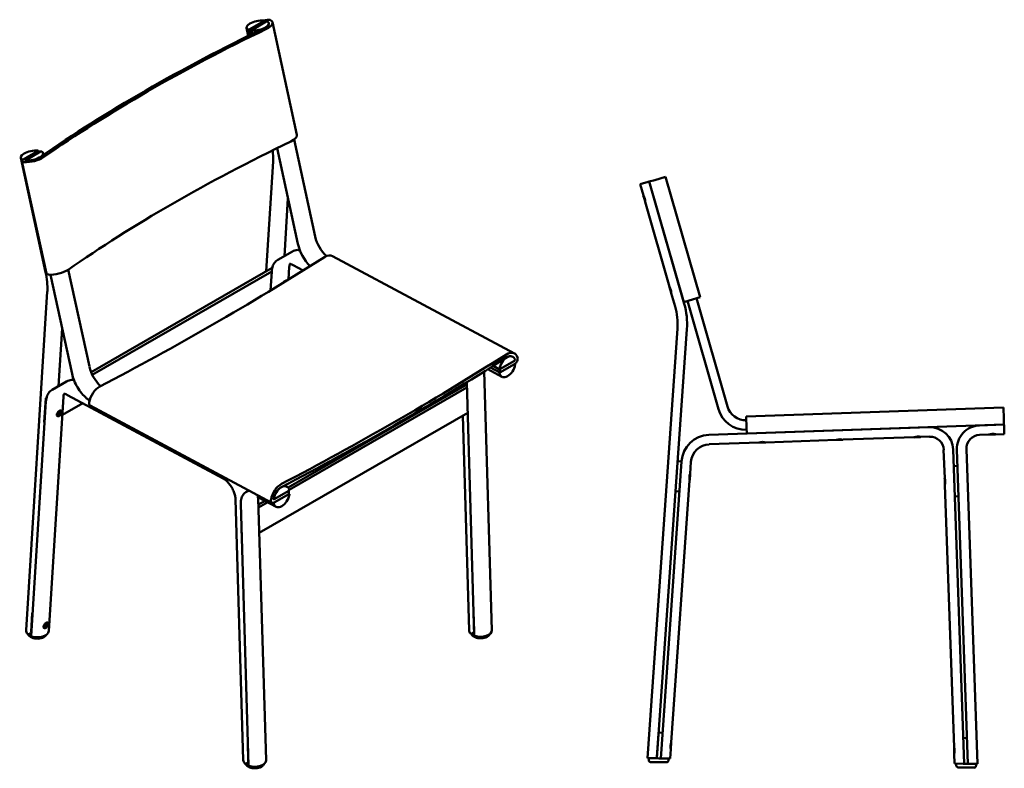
# Model space of a CAD drawing. Header units: millimetres. Extents: x 154 to 2811, y 1302 to 2288.
# Tile 1 of 2: x 154 to 1450, y 1302 to 2288. Entities that reach past the tile are written whole.
import ezdxf

# ---------------------------------------------------------------- set-up
doc = ezdxf.new("R2010")
doc.units = ezdxf.units.MM
doc.header["$LTSCALE"] = 0.75
doc.layers.add('Visible', color=7, linetype='Continuous', lineweight=50)

msp = doc.modelspace()

# ---------------------------------------------------------------- linework, layer by layer
at = {"layer": 'Visible', "extrusion": (-3.21532e-17, 0.817547, 0.575862)}
for p, q in [((455.9, 2275.3), (475.1, 2286.3)), ((455.9, 2275.3), (475.1, 2286.3)), ((459.3, 2274.4), (478.5, 2285.5)), ((459.3, 2274.4), (478.5, 2285.5)), ((475.4, 2286.5), (475.4, 2286.7)), ((518.9, 2136.4), (486.7, 2284.6)), ((454.8, 2266.8), (452.5, 2277.2)), ((455.9, 2275.3), (457.5, 2268.1)), ((459.3, 2274.4), (455.9, 2275.3)), ((459, 2274.1), (460, 2269.4)), ((515.1, 2130.3), (542.9, 2002.3)), ((177.8, 2115.1), (158.6, 2104.1)), ((177.8, 2115.1), (158.6, 2104.1)), ((181.2, 2114.3), (162, 2103.2)), ((181.2, 2114.3), (162, 2103.2)), ((181.2, 2114.3), (177.8, 2115.1)), ((178.1, 2115.5), (178.2, 2115)), ((492.7, 2118.9), (520, 1992.8)), ((155.2, 2106), (187.9, 1955.5)), ((156.8, 2101.8), (189, 1953.6)), ((185.1, 2110), (184.6, 2112.4)), ((478.3, 1956.7), (487.4, 2101.4)), ((502.3, 1976.8), (507, 2052.6)), ((493.7, 1971.9), (512.9, 1982.9)), ((565.8, 1976.8), (805.2, 1848.6)), ((245.6, 1831.1), (217.8, 1959.1)), ((247.8, 1824), (486.4, 1961.4)), ((508.7, 1962.5), (507.7, 1945.8)), ((527.2, 1957.8), (513.9, 1964.9)), ((222.7, 1821.6), (194.4, 1952.2)), ((249.3, 1820.5), (485.7, 1956.6)), ((485.7, 1956.4), (484.1, 1931.4)), ((505.5, 1944.5), (505.1, 1944.7)), ((190.1, 1930.2), (162.1, 1483.9)), ((209.8, 1881.4), (205, 1805.6)), ((786.2, 1823.4), (773.9, 1830)), ((777.2, 1832), (785.6, 1827.5)), ((805.3, 1838.6), (786.1, 1827.6)), ((805.3, 1838.6), (786.1, 1827.6)), ((805.4, 1834.5), (786.2, 1823.4)), ((805.4, 1834.5), (786.2, 1823.4)), ((805.7, 1834.6), (805.9, 1834.5)), ((775.5, 1484.1), (765.4, 1824.7)), ((770.2, 1827.7), (788.7, 1817.8)), ((786.1, 1827.6), (786.2, 1823.4)), ((196.4, 1800.7), (215.6, 1811.7)), ((507.1, 1671.8), (742.6, 1807.4)), ((508.7, 1668.8), (742.7, 1803.6)), ((736, 1803.6), (735.9, 1806.5)), ((752.4, 1477.1), (742.5, 1810.5)), ((186.2, 1758.1), (188.2, 1789.6)), ((188.2, 1789.6), (189.1, 1790.2)), ((188.2, 1789.6), (188.9, 1789.1)), ((192.1, 1483), (211.5, 1791.3)), ((216.6, 1793.7), (421.8, 1683.9)), ((169, 1476.5), (188.4, 1785.2)), ((210, 1767.5), (236.8, 1782.9)), ((486, 1651.9), (246.6, 1780.1)), ((203, 1766.5), (203.5, 1766.2)), ((204.6, 1769.4), (204.9, 1769.8)), ((204.9, 1769.8), (205.6, 1770.5)), ((205.5, 1766.3), (205.3, 1766.2)), ((205.7, 1770.7), (205.7, 1771)), ((207.9, 1773.5), (208.2, 1773.3)), ((208.9, 1771.4), (208.9, 1771.6)), ((469.3, 1612.3), (743.7, 1770.3)), ((745.5, 1484.1), (737.1, 1766.5)), ((186.7, 1757.8), (186.2, 1758.1)), ((505.6, 1673), (502.6, 1674.6)), ((455.8, 1668.1), (451.5, 1665.6)), ((488.8, 1656.4), (508, 1667.4)), ((488.8, 1656.4), (508, 1667.4)), ((489, 1652.2), (508.1, 1663.3)), ((489, 1652.2), (508.1, 1663.3)), ((508, 1667.4), (508.1, 1663.3)), ((508.6, 1663.3), (508.1, 1663.6)), ((438, 1656.7), (448.2, 1312.9)), ((444.9, 1650.3), (455.1, 1305.9)), ((468, 1657.6), (478.2, 1312.9)), ((468.2, 1649.4), (476.8, 1654.4)), ((491.4, 1646.6), (468.4, 1658.9)), ((468.4, 1645.6), (480.4, 1652.5)), ((445.2, 1636.2), (445.3, 1636.1)), ((446.2, 1602.9), (445.2, 1636.2)), ((445.2, 1636.2), (445.3, 1636.2)), ((446.3, 1602.9), (446.2, 1602.9)), ((170.4, 1506.4), (168.9, 1481.9)), ((752.1, 1482.6), (751.4, 1508.3)), ((187.4, 1490.6), (188.1, 1491.4)), ((188.2, 1491.6), (188.2, 1491.9)), ((190.3, 1494.3), (190.7, 1494.1)), ((191.4, 1492.2), (191.4, 1492.5)), ((165.8, 1479), (167.7, 1480.1)), ((185.5, 1487.4), (186, 1487)), ((187.1, 1490.2), (187.4, 1490.6)), ((188, 1487.1), (187.8, 1487)), ((751.1, 1480.7), (749.1, 1479.6)), ((454.1, 1337.1), (454.8, 1311.4)), ((451.9, 1308.4), (453.8, 1309.5))]:
    msp.add_line(p, q, dxfattribs=at)
at = {"layer": 'Visible', "extrusion": (0, 1, 0)}
for p, q in [((981.5, 2074.5), (970.6, 2071.4)), ((981.5, 2074.5), (982.7, 2074.8)), ((989.9, 2076.9), (982.7, 2074.8)), ((982.7, 2074.8), (1028.1, 1916.2)), ((1028.8, 1913.8), (982.7, 2074.8)), ((1004.3, 2081), (989.9, 2076.9)), ((1004.3, 2081), (1049.8, 1922.4)), ((970.6, 2071.4), (975, 2056.4)), ((975.1, 2056), (975.1, 2056.1)), ((975.1, 2055.9), (977.2, 2048.4)), ((977.3, 2048.4), (977.4, 2048.3)), ((977.4, 2048), (1009.4, 1936.2)), ((1009.5, 1935.8), (1009.6, 1935.9)), ((1009.5, 1935.8), (1011.7, 1928.3)), ((1011.7, 1928.2), (1011.8, 1928.2)), ((1011.8, 1927.8), (1016.8, 1910.3)), ((1035.3, 1918.3), (1049.8, 1922.4)), ((1085.8, 1778.6), (1045, 1921.1)), ((1028.1, 1916.2), (1035.3, 1918.3)), ((1032.9, 1917.6), (1073.8, 1775.2)), ((1019.9, 1881.3), (980.3, 1315.5)), ((992.8, 1315.3), (1032.3, 1880.5)), ((1449.1, 1777.3), (1110.5, 1765.5)), ((1449.6, 1762.3), (1449.1, 1777.3)), ((1110.5, 1765.5), (1111, 1750.5)), ((1351.4, 1751.4), (1061.3, 1741.3)), ((1111, 1750.5), (1111.3, 1743)), ((1449.8, 1754.8), (1111.3, 1743)), ((1449.8, 1754.8), (1417.4, 1753.7)), ((1449.8, 1754.8), (1449.6, 1762.3)), ((1449.8, 1754.8), (1449.9, 1753.6)), ((1449.9, 1753.6), (1450.3, 1742.3)), ((1238.1, 1735), (1331.5, 1738.2)), ((1331.9, 1738), (1331.6, 1738.2)), ((1332, 1737.9), (1339.7, 1738.2)), ((1339.8, 1738.2), (1340.1, 1738.5)), ((1340.2, 1738.5), (1351.8, 1738.9)), ((1429.9, 1741.6), (1417.8, 1741.2)), ((1430.3, 1741.7), (1430.3, 1741.7)), ((1430.4, 1741.7), (1438.2, 1741.9)), ((1438.2, 1742), (1438.3, 1742)), ((1450.3, 1742.3), (1438.6, 1741.9)), ((1061.7, 1728.8), (1127.4, 1731.1)), ((1127.8, 1731.1), (1127.7, 1731.2)), ((1127.8, 1731.1), (1135.6, 1731.4)), ((1135.7, 1731.4), (1135.7, 1731.5)), ((1136.1, 1731.4), (1229.4, 1734.7)), ((1229.8, 1734.7), (1229.8, 1734.8)), ((1229.9, 1734.7), (1237.7, 1734.9)), ((1237.7, 1735), (1237.8, 1735)), ((1370.4, 1721.6), (1371.8, 1684.1)), ((1397.4, 1308.2), (1382.9, 1722)), ((1387.9, 1722.2), (1402.4, 1308.1)), ((1400.4, 1722.6), (1414.9, 1307.9)), ((1025.2, 1706.4), (997.8, 1315.2)), ((1020.2, 1706.8), (1025.2, 1706.4)), ((1036.5, 1690), (1037.6, 1705.6)), ((1383.7, 1700.2), (1388.7, 1700.3)), ((1036, 1681.7), (1036.5, 1689.5)), ((1036.5, 1689.6), (1036.4, 1689.6)), ((1011.8, 1336.2), (1035.9, 1681.3)), ((1035.9, 1681.7), (1035.9, 1681.6)), ((1371.8, 1683.7), (1371.9, 1683.8)), ((1371.8, 1683.6), (1372, 1675.8)), ((1372.1, 1675.8), (1372.1, 1675.7)), ((1372.1, 1675.4), (1384.1, 1329.7)), ((1022.4, 1666.5), (1017.4, 1666.9)), ((1390.1, 1660.4), (1385.1, 1660.2)), ((995.2, 1349.3), (995, 1347.8)), ((995.2, 1349.3), (1000.1, 1349)), ((995, 1347.8), (992.9, 1316.8)), ((994.5, 1340.6), (994.5, 1340.6)), ((994.9, 1345.6), (994.9, 1345.6)), ((1011.2, 1327.9), (1011.7, 1335.7)), ((1011.7, 1335.8), (1011.7, 1335.9)), ((1401.2, 1342.2), (1396.2, 1342)), ((993.5, 1325.7), (993.5, 1325.7)), ((1010.3, 1315), (1011.2, 1327.5)), ((1011.2, 1327.9), (1011.1, 1327.8)), ((1384.1, 1329.3), (1384.4, 1321.5)), ((1384.2, 1329.4), (1384.2, 1329.4)), ((991.5, 1315.3), (980.3, 1315.5)), ((982.1, 1313), (982.3, 1315.5)), ((994.9, 1310.2), (984.4, 1310.4)), ((992.8, 1315.3), (991.5, 1315.3)), ((992.8, 1315.5), (992.9, 1316.8)), ((992.8, 1315.3), (995.3, 1315.2)), ((993.1, 1320.7), (993.1, 1320.7)), ((994.9, 1310.2), (1005.4, 1310.1)), ((995.3, 1315.2), (997.8, 1315.2)), ((999, 1315.2), (997.8, 1315.2)), ((1010.3, 1315), (999, 1315.2)), ((1008.3, 1315), (1008.1, 1312.5)), ((1384.4, 1321.4), (1384.5, 1321.4)), ((1384.4, 1321.1), (1384.9, 1308.4)), ((1396.1, 1308.2), (1384.9, 1308.4)), ((1386.9, 1308.4), (1386.9, 1305.9)), ((1400.1, 1303.1), (1389.5, 1303.3)), ((1397.4, 1308.2), (1396.1, 1308.2)), ((1399.9, 1308.1), (1397.4, 1308.2)), ((1402.4, 1308.1), (1399.9, 1308.1)), ((1400.1, 1303.1), (1410.6, 1303)), ((1403.6, 1308.1), (1402.4, 1308.1)), ((1414.9, 1307.9), (1403.6, 1308.1)), ((1413, 1305.4), (1412.9, 1307.9))]:
    msp.add_line(p, q, dxfattribs=at)
at = {"layer": 'Visible', "extrusion": (4.0067e-16, -7.54025e-17, -1)}
msp.add_arc((-404, 2106.2), 83.5, 173.1783, 183.261, dxfattribs=at)
at = {"layer": 'Visible', "extrusion": (2.18241e-16, -1.86818e-43, -1)}
for centre in [(-962.3, 2048.2), (-996.8, 1928)]:
    msp.add_arc(centre, 15, 147.1916, 180.8175, dxfattribs=at)
at = {"layer": 'Visible', "extrusion": (2.18241e-16, 2.09715e-41, -1)}
for centre, start, end in [((-975.2, 2055.9), 344.0045, 29.0045), ((-977.3, 2048.5), 299.0045, 344.0045), ((-1009.6, 1935.8), 344.0045, 29.0045), ((-1011.8, 1928.3), 299.0045, 344.0045)]:
    msp.add_arc(centre, 0.0797, start, end, dxfattribs=at)
at = {"layer": 'Visible'}
for centre, radius, start, end in [((592.6, 2013.9), 51, 193.1083, 226.7487), ((580, 2006.6), 61.5, 192.9476, 224.5388), ((508.3, 1936.2), 9.32, 120.5897, 144.9522), ((936.1, 1887.2), 84, 355.9955, 15.9955), ((936.1, 1887.2), 96.5, 355.9955, 15.9955), ((295.4, 1842.7), 51.1, 193.1395, 226.6701), ((1109.8, 1785.5), 25, 195.9955, 271.9955), ((1109.8, 1785.5), 37.5, 195.9955, 271.9955), ((1352.5, 1720.9), 30.5, 1.9977, 91.9955), ((1418.4, 1723.2), 30.5, 91.9955, 181.9977), ((1062.6, 1703.8), 37.5, 91.9955, 175.9955), ((1352.5, 1720.9), 18, 1.9977, 91.9955), ((1418.4, 1723.2), 18, 91.9955, 181.9977), ((1062.6, 1703.8), 25, 91.9955, 175.9955), ((483.2, 1658.1), 15.2, 176.2589, 181.8576), ((1389.6, 1306), 2.64, 181.9979, 268.9955), ((1389.6, 1306), 2.64, 181.9979, 268.9955), ((1410.6, 1305.3), 2.38, 268.9955, 1.9977), ((1410.6, 1305.3), 2.38, 268.9955, 1.9977)]:
    msp.add_arc(centre, radius, start, end, dxfattribs=at)
at = {"layer": 'Visible', "extrusion": (5.11692e-16, -1.30914e-16, -1)}
msp.add_arc((-97.1, 1934.7), 93.2, 167.0962, 182.7607, dxfattribs=at)
at = {"layer": 'Visible', "extrusion": (2.18241e-16, 4.21555e-42, -1)}
for centre in [(-1336.3, 1724), (-1234.3, 1720.4)]:
    msp.add_arc(centre, 15, 71.1916, 104.8175, dxfattribs=at)
at = {"layer": 'Visible', "extrusion": (2.18241e-16, 1.22912e-41, -1)}
for centre, start, end in [((-1331.7, 1738.3), 313.0045, 325.7145), ((-1332, 1738), 268.0045, 313.0045), ((-1339.7, 1738.3), 223.0045, 268.0045), ((-1340, 1738.6), 210.2946, 223.0045)]:
    msp.add_arc(centre, 0.0797, start, end, dxfattribs=at)
at = {"layer": 'Visible', "extrusion": (2.18241e-16, 8.55255e-42, -1)}
for centre, radius, start, end in [((-1434.8, 1727.4), 15.1, 71.2101, 104.7989), ((-1132.2, 1716.9), 15, 71.1916, 104.8175)]:
    msp.add_arc(centre, radius, start, end, dxfattribs=at)
at = {"layer": 'Visible', "extrusion": (2.18241e-16, 1.71615e-41, -1)}
for centre, start, end in [((-1430.4, 1741.7), 268.0045, 313.0045), ((-1438.2, 1742), 223.0045, 268.0045), ((-1127.8, 1731.2), 268.0045, 313.0045), ((-1135.6, 1731.5), 223.0045, 268.0045), ((-1229.9, 1734.8), 268.0045, 313.0045), ((-1237.7, 1735), 223.0045, 268.0045)]:
    msp.add_arc(centre, 0.0797, start, end, dxfattribs=at)
at = {"layer": 'Visible', "extrusion": (2.18241e-16, 1.00378e-41, -1)}
msp.add_arc((-1050.6, 1684.6), 15, 347.1916, 20.8175, dxfattribs=at)
at = {"layer": 'Visible', "extrusion": (2.18241e-16, 1.093e-41, -1)}
for centre, start, end in [((-1036.4, 1689.5), 139.0045, 184.0045), ((-1035.9, 1681.7), 184.0045, 229.0045), ((-1011.7, 1335.7), 139.0045, 184.0045), ((-1011.1, 1328), 184.0045, 229.0045)]:
    msp.add_arc(centre, 0.0797, start, end, dxfattribs=at)
at = {"layer": 'Visible', "extrusion": (2.18241e-16, -1.75719e-41, -1)}
msp.add_arc((-1357.5, 1679.2), 15, 161.1893, 194.8152, dxfattribs=at)
at = {"layer": 'Visible', "extrusion": (2.18241e-16, 1.68786e-41, -1)}
for centre, start, end in [((-1371.9, 1683.6), 358.0023, 43.0023), ((-1372.1, 1675.8), 313.0023, 358.0023)]:
    msp.add_arc(centre, 0.0797, start, end, dxfattribs=at)
at = {"layer": 'Visible', "extrusion": (2.18241e-16, 7.48137e-42, -1)}
msp.add_arc((-1025.8, 1330.8), 15, 347.1916, 20.8175, dxfattribs=at)
at = {"layer": 'Visible', "extrusion": (2.18241e-16, 8.3633e-42, -1)}
msp.add_arc((-1369.9, 1324.9), 15, 161.1893, 194.8152, dxfattribs=at)
at = {"layer": 'Visible', "extrusion": (2.18241e-16, 1.09802e-41, -1)}
for centre, start, end in [((-1384.2, 1329.3), 358.0023, 43.0023), ((-1384.5, 1321.5), 313.0023, 358.0023)]:
    msp.add_arc(centre, 0.0797, start, end, dxfattribs=at)
at = {"layer": 'Visible', "extrusion": (2.18241e-16, 9.40348e-42, -1)}
for centre, radius, start, end in [((-984.4, 1312.8), 2.38, 271.0045, 4.0067), ((-984.4, 1312.8), 2.38, 271.0045, 4.0067), ((-1005.5, 1312.7), 2.64, 184.0069, 271.0045), ((-1005.5, 1312.7), 2.64, 184.0069, 271.0045)]:
    msp.add_arc(centre, radius, start, end, dxfattribs=at)
at = {"layer": 'Visible', "extrusion": (2.81886e-16, -8.8267e-17, -1)}
msp.add_ellipse((467.2, 2280.4), major_axis=(14.7, 3.2), ratio=0.394266, start_param=2.713944, end_param=5.350177, dxfattribs=at)
at = {"layer": 'Visible', "extrusion": (4.41935e-16, 3.25992e-18, -1)}
msp.add_ellipse((467.2, 2280.4), major_axis=(14.7, 3.2), ratio=0.394266, start_param=-0.427648, end_param=2.208584, dxfattribs=at)
at = {"layer": 'Visible'}
for centre, major_axis, ratio, start_param, end_param in [((474.4, 2286.5), (0.977, 0.212), 0.394266, -0.890468, 0.933009), ((479.1, 2285.3), (0.977, 0.212), 0.394266, 0.427648, 2.251125), ((1386.5, 1933.7), (1534.4, 332.9), 0.394266, 2.118121, 2.384129), ((1386.5, 1933.7), (1529.6, 331.9), 0.394266, 2.118121, 2.384129), ((455.2, 2275.4), (0.977, 0.212), 0.394266, 3.569241, 5.392717), ((460, 2274.3), (0.977, 0.212), 0.394266, 2.251125, 4.074601), ((1418.7, 1785.5), (1529.6, 331.9), 0.394266, 2.118121, 2.384129), ((499.3, 2132.2), (19.5, 4.2), 0.394266, -1.023472, 0), ((169.9, 2109.2), (14.7, 3.2), 0.394266, 0.933009, 3.569241), ((169.9, 2109.2), (14.7, 3.2), 0.394266, 4.074601, 6.710833), ((162.7, 2103.1), (5.86, 1.27), 0.394266, 2.251125, 4.074601), ((169.9, 2109.2), (19.5, 4.2), 0.394266, 4.074601, 5.525721), ((162.7, 2103.1), (0.977, 0.212), 0.394266, 2.251125, 4.074601), ((169.9, 2109.2), (14.7, 3.2), 0.394266, 4.074601, 5.525721), ((299, 5544.6), (2078, 3879.9), 0.597794, 3.859395, 3.95452), ((556.4, 1959.2), (9.4, 17.6), 0.597794, 0, 0.812928), ((538.4, 5416.4), (2080.3, 3884.3), 0.597794, 3.859395, 3.95452), ((538.4, 5416.4), (2078, 3879.9), 0.597794, 3.859395, 3.95452), ((795.8, 1831), (7.1, 13.2), 0.597794, -0.552751, 2.083481), ((786.1, 1828.4), (0.472, 0.882), 0.597794, 2.083481, 3.906958), ((795.8, 1831), (7.1, 13.2), 0.597794, 2.588842, 5.225074), ((805.3, 1839.4), (0.472, 0.882), 0.597794, 3.906958, 5.730434), ((805.4, 1833.6), (0.472, 0.882), 0.597794, -1.058112, 0.765365), ((786.3, 1822.6), (0.472, 0.882), 0.597794, 0.765365, 2.588842), ((205.5, 1770.6), (0.11, 0.167), 0.536466, 4.481373, 5.528571), ((498.5, 1659.8), (9.4, 17.6), 0.597794, 0.717801, 2.083481), ((498.5, 1659.8), (7.1, 13.2), 0.597794, 0.717801, 2.083481), ((488.8, 1657.2), (2.83, 5.29), 0.597794, 2.083481, 3.906958), ((488.8, 1657.2), (0.472, 0.882), 0.597794, 2.083481, 3.906958), ((188, 1491.5), (0.11, 0.167), 0.536466, 4.481373, 5.528571), ((177.1, 1483.4), (-15, 0.2), 0.585893, -0.027042, 0.543007), ((165.1, 1479.4), (-1, 0.02), 0.585893, 0.543007, 2.366484), ((167.8, 1481.3), (0.82, 1.26), 0.536486, 4.556294, 5.527348), ((177.1, 1483.4), (-15, 0.2), 0.585893, 1.048367, 3.114551), ((751.1, 1482), (0.71, 1.32), 0.597782, 3.905487, 5.476283), ((170, 1476.4), (-1, 0.02), 0.585893, -0.027042, 1.048367), ((768.1, 1477.4), (-1.19, 2.06), 0.578093, 3.143321, 3.154042), ((455.1, 1337.7), (0.71, 1.32), 0.597816, 1.891696, 2.33614), ((463.2, 1312.9), (-15, 0.2), 0.585893, 0.027062, 0.543009), ((463.2, 1312.9), (-15, 0.2), 0.585893, 1.04837, 3.168655), ((451.2, 1308.8), (-1, 0.02), 0.585893, 0.543009, 2.366486), ((456.1, 1305.9), (-1, 0.02), 0.585893, 0.027062, 1.04837), ((470.8, 1306.2), (-1.19, 2.06), 0.578093, 3.143321, 3.154042)]:
    msp.add_ellipse(centre, major_axis=major_axis, ratio=ratio, start_param=start_param, end_param=end_param, dxfattribs=at)
at = {"layer": 'Visible', "extrusion": (4.26272e-16, -1.46649e-16, -1)}
msp.add_ellipse((479.1, 2285.3), major_axis=(5.86, 1.27), ratio=0.394266, start_param=4.032061, end_param=5.855537, dxfattribs=at)
at = {"layer": 'Visible', "extrusion": (1.18082e-16, -1.21848e-16, -1)}
msp.add_ellipse((467.2, 2280.4), major_axis=(14.7, 3.2), ratio=0.394266, start_param=-0.427648, end_param=1.023472, dxfattribs=at)
at = {"layer": 'Visible', "extrusion": (4.62407e-16, -1.9718e-16, -1)}
msp.add_ellipse((479.1, 2285.3), major_axis=(0.977, 0.212), ratio=0.394266, start_param=4.032061, end_param=5.855537, dxfattribs=at)
at = {"layer": 'Visible', "extrusion": (4.89495e-16, -1.80726e-16, -1)}
msp.add_ellipse((467.2, 2280.4), major_axis=(19.5, 4.2), ratio=0.394266, start_param=-0.427648, end_param=1.023472, dxfattribs=at)
at = {"layer": 'Visible', "extrusion": (4.30061e-16, -1.32903e-16, -1)}
msp.add_ellipse((177.1, 2115.3), major_axis=(0.977, 0.212), ratio=0.394266, start_param=-0.933009, end_param=0.890468, dxfattribs=at)
at = {"layer": 'Visible', "extrusion": (4.76307e-16, -2.75254e-16, -1)}
msp.add_ellipse((181.9, 2114.1), major_axis=(0.977, 0.212), ratio=0.394266, start_param=4.032061, end_param=5.855537, dxfattribs=at)
at = {"layer": 'Visible', "extrusion": (5.13892e-16, -3.23902e-16, -1)}
msp.add_ellipse((157.9, 2104.2), major_axis=(0.977, 0.212), ratio=0.394266, start_param=0.890468, end_param=2.713944, dxfattribs=at)
at = {"layer": 'Visible', "extrusion": (3.91522e-16, 9.33936e-17, -1)}
msp.add_ellipse((162.7, 2103.1), major_axis=(0.977, 0.212), ratio=0.394266, start_param=2.208584, end_param=4.032061, dxfattribs=at)
at = {"layer": 'Visible', "extrusion": (3.93611e-16, -6.24597e-17, -1)}
msp.add_ellipse((202.1, 1961), major_axis=(19.5, 4.2), ratio=0.394266, start_param=0.757464, end_param=2.208584, dxfattribs=at)
at = {"layer": 'Visible', "extrusion": (4.81078e-16, 1.8216e-16, -1)}
msp.add_ellipse((194.8, 1954.9), major_axis=(5.86, 1.27), ratio=0.394266, start_param=2.208584, end_param=3.141593, dxfattribs=at)
at = {"layer": 'Visible', "extrusion": (3.6732e-16, 2.96456e-17, -1)}
msp.add_ellipse((795.8, 1831), major_axis=(9.4, 17.6), ratio=0.597794, start_param=-0.812928, end_param=0.552751, dxfattribs=at)
at = {"layer": 'Visible', "extrusion": (3.01531e-16, -7.64487e-18, -1)}
msp.add_ellipse((795.8, 1831), major_axis=(7.1, 13.2), ratio=0.597794, start_param=-0.812929, end_param=0.552751, dxfattribs=at)
at = {"layer": 'Visible', "extrusion": (4.39377e-17, 1.20762e-16, -1)}
msp.add_ellipse((805.3, 1839.4), major_axis=(2.83, 5.29), ratio=0.597794, start_param=0.552751, end_param=2.376228, dxfattribs=at)
at = {"layer": 'Visible', "extrusion": (3.38618e-16, -1.05697e-17, -1)}
msp.add_ellipse((805.3, 1839.4), major_axis=(0.472, 0.882), ratio=0.597794, start_param=0.552751, end_param=2.376228, dxfattribs=at)
at = {"layer": 'Visible', "extrusion": (5.18301e-16, -1.19834e-16, -1)}
msp.add_ellipse((259.1, 1788), major_axis=(9.4, 17.6), ratio=0.597794, start_param=4.199704, end_param=5.565384, dxfattribs=at)
at = {"layer": 'Visible', "extrusion": (2.41388e-16, 1.25755e-16, -1)}
msp.add_ellipse((249.4, 1785.4), major_axis=(2.83, 5.29), ratio=0.597794, start_param=3.141593, end_param=4.199704, dxfattribs=at)
at = {"layer": 'Visible'}
for centre in [(206.1, 1769.6), (188.6, 1490.4)]:
    msp.add_ellipse(centre, major_axis=(1.27, 1.93), ratio=0.536466, dxfattribs=at)
at = {"layer": 'Visible', "extrusion": (3.39024e-16, -3.20893e-17, -1)}
for centre in [(204.3, 1770.7), (186.8, 1491.6)]:
    msp.add_ellipse(centre, major_axis=(1.1, 1.67), ratio=0.536466, start_param=1.801812, end_param=2.025394, dxfattribs=at)
at = {"layer": 'Visible', "extrusion": (2.16117e-16, 6.87898e-17, -1)}
msp.add_ellipse((204.3, 1770.7), major_axis=(1.1, 1.67), ratio=0.536466, start_param=1.116198, end_param=1.801812, dxfattribs=at)
at = {"layer": 'Visible', "extrusion": (4.01489e-16, -9.54889e-17, -1)}
msp.add_ellipse((498.5, 1659.8), major_axis=(7.1, 13.2), ratio=0.597794, start_param=4.199704, end_param=6.835936, dxfattribs=at)
at = {"layer": 'Visible', "extrusion": (4.80851e-16, -5.07005e-17, -1)}
msp.add_ellipse((498.5, 1659.8), major_axis=(7.1, 13.2), ratio=0.597794, start_param=1.058112, end_param=3.694344, dxfattribs=at)
at = {"layer": 'Visible', "extrusion": (3.33733e-16, -3.18423e-17, -1)}
msp.add_ellipse((508, 1668.2), major_axis=(0.472, 0.882), ratio=0.597794, start_param=0.552751, end_param=2.376228, dxfattribs=at)
at = {"layer": 'Visible', "extrusion": (4.13841e-16, 1.47238e-17, -1)}
msp.add_ellipse((508.2, 1662.4), major_axis=(0.472, 0.882), ratio=0.597794, start_param=-0.765365, end_param=1.058112, dxfattribs=at)
at = {"layer": 'Visible', "extrusion": (3.51173e-16, 2.83e-17, -1)}
msp.add_ellipse((488.8, 1657.2), major_axis=(0.472, 0.882), ratio=0.597794, start_param=2.376228, end_param=4.199704, dxfattribs=at)
at = {"layer": 'Visible', "extrusion": (3.24534e-16, -7.90277e-17, -1)}
msp.add_ellipse((489, 1651.4), major_axis=(0.472, 0.882), ratio=0.597794, start_param=3.694344, end_param=5.51782, dxfattribs=at)
at = {"layer": 'Visible', "extrusion": (5.31632e-16, -1.94149e-16, -1)}
msp.add_ellipse((171.5, 1507), major_axis=(0.82, 1.25), ratio=0.536442, start_param=3.89619, end_param=4.92698, dxfattribs=at)
at = {"layer": 'Visible', "extrusion": (1.51092e-16, 5.51119e-17, -1)}
msp.add_ellipse((752.4, 1508.9), major_axis=(0.71, 1.32), ratio=0.597816, start_param=3.947045, end_param=4.391489, dxfattribs=at)
at = {"layer": 'Visible', "extrusion": (3.26748e-16, 6.25408e-17, -1)}
msp.add_ellipse((186.8, 1491.6), major_axis=(1.1, 1.67), ratio=0.536466, start_param=1.116198, end_param=1.801812, dxfattribs=at)
at = {"layer": 'Visible', "extrusion": (3.45376e-16, -2.17993e-16, -1)}
msp.add_ellipse((760.5, 1484.1), major_axis=(-15, 0.2), ratio=0.585893, start_param=-0.543009, end_param=-0.027062, dxfattribs=at)
at = {"layer": 'Visible', "extrusion": (5.11165e-16, 1.93169e-16, -1)}
msp.add_ellipse((748.4, 1480), major_axis=(-1, 0.02), ratio=0.585893, start_param=3.9167, end_param=5.740176, dxfattribs=at)
at = {"layer": 'Visible', "extrusion": (3.1778e-16, -5.09809e-17, -1)}
msp.add_ellipse((760.5, 1484.1), major_axis=(-15, 0.2), ratio=0.585893, start_param=3.11453, end_param=5.234816, dxfattribs=at)
at = {"layer": 'Visible', "extrusion": (4.53821e-16, -2.51594e-16, -1)}
msp.add_ellipse((169.6, 1477.2), major_axis=(1.37, 2.09), ratio=0.536442, start_param=3.121523, end_param=3.127761, dxfattribs=at)
at = {"layer": 'Visible', "extrusion": (5.38263e-16, -1.01719e-16, -1)}
msp.add_ellipse((753.4, 1477.1), major_axis=(-1, 0.02), ratio=0.585893, start_param=-1.04837, end_param=-0.027062, dxfattribs=at)
at = {"layer": 'Visible', "extrusion": (3.8149e-16, 7.96096e-18, -1)}
msp.add_ellipse((453.8, 1310.8), major_axis=(0.71, 1.32), ratio=0.597782, start_param=0.806902, end_param=2.377698, dxfattribs=at)
at = {"layer": 'Visible'}
for points, knots in [([(522.5, 1984.6), (521.5, 1984.7), (520.5, 1984.8), (518.3, 1984.7), (517.1, 1984.6), (514.9, 1983.9), (513.8, 1983.5), (512.9, 1982.9)], [0.3823531, 0.3823531, 0.3823531, 0.3823531, 0.501542, 0.501542, 0.6512694, 0.6512694, 0.8009967, 0.8009967, 0.8009967, 0.8009967]), ([(493.7, 1971.9), (492.7, 1971.3), (491.9, 1970.7), (490.3, 1969.1), (489.6, 1968.3), (488.3, 1966.3), (487.7, 1965.3), (486.8, 1963), (486.5, 1961.7), (485.9, 1959.2), (485.7, 1957.8), (485.7, 1956.4)], [0.8009967, 0.8009967, 0.8009967, 0.8009967, 0.9444847, 0.9444847, 1.0879726, 1.0879726, 1.2314606, 1.2314606, 1.3749485, 1.3749485, 1.5184364, 1.5184364, 1.5184364, 1.5184364]), ([(509.6, 1966.4), (509.4, 1966.1), (509.2, 1965.4), (508.9, 1963.9), (508.8, 1963.2), (508.7, 1962.5)], [1.1699596, 1.1699596, 1.1699596, 1.1699596, 1.396309, 1.396309, 1.5184364, 1.5184364, 1.5184364, 1.5184364]), ([(513.9, 1964.9), (512.6, 1965.6), (511.5, 1966), (509.9, 1966.5), (509.4, 1966.5), (509.2, 1966.4), (509.2, 1966.4), (509.2, 1966.4)], [0.0523599, 0.0523599, 0.0523599, 0.0523599, 0.2872065, 0.2872065, 0.5207464, 0.5207464, 0.5994564, 0.5994564, 0.5994564, 0.5994564]), ([(505.6, 1944.5), (505.5, 1944.5), (505.5, 1944.6), (505.3, 1944.7), (505, 1944.7), (504.4, 1944.6), (504, 1944.4), (503.6, 1944.2)], [1.616384, 1.616384, 1.616384, 1.616384, 1.6488988, 1.6488988, 1.8137631, 1.8137631, 1.9786274, 1.9786274, 1.9786274, 1.9786274]), ([(245.7, 1786.5), (244.5, 1787.3), (243.2, 1788.3), (239.7, 1791.3), (237.5, 1793.5), (233.4, 1798.4), (231.5, 1801.1), (228.2, 1806.7), (226.7, 1809.7), (224.3, 1815.6), (223.4, 1818.6), (222.7, 1821.6)], [3.210362, 3.210362, 3.210362, 3.210362, 3.354523, 3.354523, 3.619813, 3.619813, 3.885103, 3.885103, 4.150393, 4.150393, 4.415683, 4.415683, 4.415683, 4.415683]), ([(215.6, 1811.7), (216.6, 1812.3), (217.6, 1812.7), (219.9, 1813.4), (221, 1813.5), (223.2, 1813.6), (224.2, 1813.5), (225.2, 1813.4)], [5.4821886, 5.4821886, 5.4821886, 5.4821886, 5.6319159, 5.6319159, 5.7816433, 5.7816433, 5.9008322, 5.9008322, 5.9008322, 5.9008322]), ([(188.4, 1785.2), (188.5, 1786.6), (188.6, 1788), (189.2, 1790.5), (189.6, 1791.8), (190.5, 1794.1), (191, 1795.1), (192.3, 1797.1), (193, 1798), (194.6, 1799.5), (195.5, 1800.2), (196.4, 1800.7)], [4.7647489, 4.7647489, 4.7647489, 4.7647489, 4.9082368, 4.9082368, 5.0517247, 5.0517247, 5.1952127, 5.1952127, 5.3387006, 5.3387006, 5.4821886, 5.4821886, 5.4821886, 5.4821886]), ([(211.5, 1791.3), (211.5, 1792.7), (211.8, 1793.7), (212.1, 1794.8), (212.2, 1795.1), (212.3, 1795.2)], [4.7647489, 4.7647489, 4.7647489, 4.7647489, 4.9980755, 4.9980755, 5.1132257, 5.1132257, 5.1132257, 5.1132257]), ([(211.9, 1795.2), (211.9, 1795.2), (212, 1795.3), (212.6, 1795.2), (213.4, 1795.1), (215.2, 1794.5), (215.9, 1794.2), (216.6, 1793.7)], [5.6837289, 5.6837289, 5.6837289, 5.6837289, 5.8207758, 5.8207758, 6.0932456, 6.0932456, 6.2308254, 6.2308254, 6.2308254, 6.2308254]), ([(205.9, 1766.1), (205.5, 1765.9), (205.1, 1765.8), (204.2, 1765.7), (203.8, 1765.9), (203.2, 1766.2), (203, 1766.5), (202.6, 1767.2), (202.5, 1767.7), (202.6, 1768.1), (202.6, 1768.5), (202.7, 1769), (203.2, 1770), (203.5, 1770.5), (204.2, 1771.3), (204.6, 1771.7), (205.5, 1772.5), (205.9, 1772.8), (206.3, 1773)], [1.978627, 1.978627, 1.978627, 1.978627, 2.143492, 2.143492, 2.308356, 2.308356, 2.473263, 2.473263, 2.63817, 2.63817, 2.63817, 2.803077, 2.803077, 2.967984, 2.967984, 3.132848, 3.132848, 3.297712, 3.297712, 3.297712, 3.297712]), ([(203.5, 1766.2), (203.6, 1766.1), (203.7, 1766.1), (203.9, 1766), (204, 1766), (204.3, 1765.9), (204.4, 1765.9), (204.6, 1766), (204.8, 1766), (205, 1766.1), (205.2, 1766.1), (205.3, 1766.2)], [0.7546146, 0.7546146, 0.7546146, 0.7546146, 0.8923931, 0.8923931, 1.0301715, 1.0301715, 1.16795, 1.16795, 1.3057284, 1.3057284, 1.4435069, 1.4435069, 1.4435069, 1.4435069]), ([(204.6, 1767.9), (204.6, 1767.9), (204.6, 1767.9), (204.6, 1767.9), (204.6, 1767.9), (204.6, 1767.9), (204.6, 1767.9), (204.6, 1767.9), (204.6, 1767.9), (204.6, 1767.9), (204.6, 1767.9), (204.6, 1767.9), (204.6, 1768), (204.6, 1768)], [-0.11843313, -0.11843313, -0.11843313, -0.11843313, -0.1166067, -0.1166067, -0.11222068, -0.11222068, -0.10783465, -0.10783465, -0.10344863, -0.10344863, -0.09906261, -0.09906261, -0.09723618, -0.09723618, -0.09723618, -0.09723618]), ([(205.5, 1766.3), (205.8, 1766.4), (206.1, 1766.6), (206.7, 1767.1), (207, 1767.4), (207.6, 1768), (207.8, 1768.3), (208.2, 1769.1), (208.4, 1769.4), (208.7, 1770.2), (208.8, 1770.6), (208.9, 1771.1), (208.9, 1771.2), (208.9, 1771.4)], [1.443507, 1.443507, 1.443507, 1.443507, 1.767418, 1.767418, 2.090804, 2.090804, 2.413456, 2.413456, 2.735966, 2.735966, 3.058954, 3.058954, 3.207315, 3.207315, 3.207315, 3.207315]), ([(207.7, 1768.3), (207.5, 1767.9), (207.3, 1767.5), (206.7, 1766.7), (206.3, 1766.4), (205.9, 1766.1)], [1.6801244, 1.6801244, 1.6801244, 1.6801244, 1.8137631, 1.8137631, 1.9786274, 1.9786274, 1.9786274, 1.9786274]), ([(206, 1767.9), (206, 1767.9), (206, 1767.8), (206, 1767.8), (206, 1767.8), (206, 1767.8), (206, 1767.8), (205.9, 1767.8), (205.9, 1767.8), (205.9, 1767.8), (205.9, 1767.8), (205.9, 1767.8), (205.9, 1767.8), (205.9, 1767.8)], [-0.11843313, -0.11843313, -0.11843313, -0.11843313, -0.1166067, -0.1166067, -0.11222068, -0.11222068, -0.10783465, -0.10783465, -0.10344863, -0.10344863, -0.09906261, -0.09906261, -0.09723618, -0.09723618, -0.09723618, -0.09723618]), ([(206.3, 1773), (206.7, 1773.2), (207.1, 1773.4), (207.7, 1773.5), (208, 1773.5), (208.4, 1773.3), (208.5, 1773.1), (208.6, 1772.8)], [0.6595425, 0.6595425, 0.6595425, 0.6595425, 0.8244068, 0.8244068, 0.9892711, 0.9892711, 1.1490976, 1.1490976, 1.1490976, 1.1490976]), ([(207.4, 1769.6), (207.4, 1769.6), (207.4, 1769.6), (207.4, 1769.6), (207.4, 1769.5), (207.4, 1769.5), (207.4, 1769.5), (207.4, 1769.5), (207.4, 1769.5), (207.4, 1769.4), (207.4, 1769.4), (207.3, 1769.4), (207.3, 1769.4), (207.3, 1769.4)], [-0.11843313, -0.11843313, -0.11843313, -0.11843313, -0.1166067, -0.1166067, -0.11222068, -0.11222068, -0.10783465, -0.10783465, -0.10344863, -0.10344863, -0.09906261, -0.09906261, -0.09723618, -0.09723618, -0.09723618, -0.09723618]), ([(207.4, 1771.3), (207.5, 1771.3), (207.5, 1771.3), (207.5, 1771.3), (207.5, 1771.3), (207.5, 1771.3), (207.5, 1771.3), (207.5, 1771.3), (207.5, 1771.3), (207.5, 1771.2), (207.5, 1771.2), (207.5, 1771.2), (207.5, 1771.2), (207.5, 1771.2)], [-0.11843313, -0.11843313, -0.11843313, -0.11843313, -0.1166067, -0.1166067, -0.11222068, -0.11222068, -0.10783465, -0.10783465, -0.10344863, -0.10344863, -0.09906261, -0.09906261, -0.09723618, -0.09723618, -0.09723618, -0.09723618]), ([(208.9, 1771.6), (208.9, 1771.8), (208.9, 1771.9), (208.8, 1772.2), (208.8, 1772.3), (208.7, 1772.6), (208.7, 1772.7), (208.6, 1772.9), (208.5, 1773), (208.3, 1773.1), (208.3, 1773.2), (208.2, 1773.3)], [3.207315, 3.207315, 3.207315, 3.207315, 3.3450934, 3.3450934, 3.4828719, 3.4828719, 3.6206504, 3.6206504, 3.7584288, 3.7584288, 3.8962073, 3.8962073, 3.8962073, 3.8962073]), ([(421.8, 1683.9), (422.6, 1683.4), (423.6, 1682.8), (425.7, 1681.1), (426.9, 1680.1), (429.2, 1677.5), (430.4, 1676), (432.7, 1672.7), (433.7, 1670.9), (435.5, 1667.2), (436.3, 1665.3), (437.3, 1661.8), (437.7, 1660.2), (437.9, 1658), (438, 1657.3), (438, 1656.7)], [6.230825, 6.230825, 6.230825, 6.230825, 6.445839, 6.445839, 6.676766, 6.676766, 6.92295, 6.92295, 7.178007, 7.178007, 7.433157, 7.433157, 7.67913, 7.67913, 7.801582, 7.801582, 7.801582, 7.801582]), ([(451.5, 1665.6), (450.6, 1665.1), (449.8, 1664.4), (448.4, 1662.9), (447.7, 1662.1), (446.6, 1660.1), (446.2, 1659.1), (445.5, 1656.8), (445.2, 1655.6), (444.9, 1653), (444.9, 1651.7), (444.9, 1650.3)], [0.8009967, 0.8009967, 0.8009967, 0.8009967, 0.9654365, 0.9654365, 1.1298763, 1.1298763, 1.2943161, 1.2943161, 1.4587559, 1.4587559, 1.6231957, 1.6231957, 1.6231957, 1.6231957]), ([(468.4, 1658.9), (467.6, 1659.3), (466.9, 1659.6), (466.1, 1659.8), (465.9, 1659.8), (465.9, 1659.8)], [0.0523599, 0.0523599, 0.0523599, 0.0523599, 0.2673737, 0.2673737, 0.4562172, 0.4562172, 0.4562172, 0.4562172]), ([(188.4, 1487), (188, 1486.8), (187.5, 1486.6), (186.7, 1486.6), (186.3, 1486.7), (185.7, 1487.1), (185.4, 1487.4), (185.1, 1488.1), (185, 1488.5), (185, 1488.9), (185.1, 1489.4), (185.2, 1489.9), (185.7, 1490.8), (186, 1491.3), (186.7, 1492.1), (187.1, 1492.6), (188, 1493.3), (188.4, 1493.6), (188.8, 1493.8)], [1.978627, 1.978627, 1.978627, 1.978627, 2.143492, 2.143492, 2.308356, 2.308356, 2.473263, 2.473263, 2.63817, 2.63817, 2.63817, 2.803077, 2.803077, 2.967984, 2.967984, 3.132848, 3.132848, 3.297712, 3.297712, 3.297712, 3.297712]), ([(188, 1487.1), (188.3, 1487.3), (188.6, 1487.5), (189.2, 1487.9), (189.5, 1488.2), (190.1, 1488.8), (190.3, 1489.2), (190.7, 1489.9), (190.9, 1490.3), (191.2, 1491), (191.3, 1491.4), (191.3, 1491.9), (191.4, 1492.1), (191.4, 1492.2)], [1.443507, 1.443507, 1.443507, 1.443507, 1.767418, 1.767418, 2.090804, 2.090804, 2.413456, 2.413456, 2.735966, 2.735966, 3.058954, 3.058954, 3.207315, 3.207315, 3.207315, 3.207315]), ([(188.8, 1493.8), (189.2, 1494.1), (189.6, 1494.2), (190.2, 1494.4), (190.5, 1494.3), (190.9, 1494.1), (191, 1493.9), (191.1, 1493.6)], [0.6595425, 0.6595425, 0.6595425, 0.6595425, 0.8244068, 0.8244068, 0.9892711, 0.9892711, 1.1490976, 1.1490976, 1.1490976, 1.1490976]), ([(189.9, 1492.2), (189.9, 1492.2), (189.9, 1492.2), (190, 1492.2), (190, 1492.2), (190, 1492.1), (190, 1492.1), (190, 1492.1), (190, 1492.1), (190, 1492.1), (190, 1492.1), (190, 1492.1), (190, 1492.1), (190, 1492.1)], [-0.11843313, -0.11843313, -0.11843313, -0.11843313, -0.1166067, -0.1166067, -0.11222068, -0.11222068, -0.10783465, -0.10783465, -0.10344863, -0.10344863, -0.09906261, -0.09906261, -0.09723618, -0.09723618, -0.09723618, -0.09723618]), ([(191.4, 1492.5), (191.4, 1492.6), (191.4, 1492.8), (191.3, 1493), (191.3, 1493.2), (191.2, 1493.4), (191.2, 1493.5), (191, 1493.7), (191, 1493.8), (190.8, 1494), (190.7, 1494.1), (190.7, 1494.1)], [3.207315, 3.207315, 3.207315, 3.207315, 3.3450934, 3.3450934, 3.4828719, 3.4828719, 3.6206504, 3.6206504, 3.7584288, 3.7584288, 3.8962073, 3.8962073, 3.8962073, 3.8962073]), ([(168.2, 1475.1), (167.2, 1475.7), (166.3, 1476.5), (165.2, 1477.8), (164.9, 1478.3), (164.6, 1478.9)], [0.0001763, 0.0001763, 0.0001763, 0.0001763, 0.4199212, 0.4199212, 0.646441, 0.646441, 0.646441, 0.646441]), ([(186, 1487), (186.1, 1487), (186.2, 1486.9), (186.4, 1486.8), (186.5, 1486.8), (186.7, 1486.8), (186.9, 1486.8), (187.1, 1486.8), (187.2, 1486.8), (187.5, 1486.9), (187.6, 1487), (187.8, 1487)], [0.7546146, 0.7546146, 0.7546146, 0.7546146, 0.8923931, 0.8923931, 1.0301715, 1.0301715, 1.16795, 1.16795, 1.3057284, 1.3057284, 1.4435069, 1.4435069, 1.4435069, 1.4435069]), ([(187.1, 1488.7), (187.1, 1488.7), (187.1, 1488.7), (187.1, 1488.7), (187.1, 1488.7), (187.1, 1488.7), (187.1, 1488.7), (187.1, 1488.7), (187.1, 1488.7), (187.1, 1488.8), (187.1, 1488.8), (187.1, 1488.8), (187.1, 1488.8), (187.1, 1488.8)], [-0.11843313, -0.11843313, -0.11843313, -0.11843313, -0.1166067, -0.1166067, -0.11222068, -0.11222068, -0.10783465, -0.10783465, -0.10344863, -0.10344863, -0.09906261, -0.09906261, -0.09723618, -0.09723618, -0.09723618, -0.09723618]), ([(190.2, 1489.1), (190, 1488.7), (189.8, 1488.3), (189.1, 1487.6), (188.7, 1487.2), (188.4, 1487)], [1.6801244, 1.6801244, 1.6801244, 1.6801244, 1.8137631, 1.8137631, 1.9786274, 1.9786274, 1.9786274, 1.9786274]), ([(188.5, 1488.7), (188.5, 1488.7), (188.5, 1488.7), (188.5, 1488.7), (188.5, 1488.7), (188.5, 1488.6), (188.4, 1488.6), (188.4, 1488.6), (188.4, 1488.6), (188.4, 1488.6), (188.4, 1488.6), (188.4, 1488.6), (188.4, 1488.6), (188.4, 1488.6)], [-0.11843313, -0.11843313, -0.11843313, -0.11843313, -0.1166067, -0.1166067, -0.11222068, -0.11222068, -0.10783465, -0.10783465, -0.10344863, -0.10344863, -0.09906261, -0.09906261, -0.09723618, -0.09723618, -0.09723618, -0.09723618]), ([(189.9, 1490.4), (189.9, 1490.4), (189.9, 1490.4), (189.9, 1490.4), (189.9, 1490.4), (189.9, 1490.4), (189.9, 1490.3), (189.9, 1490.3), (189.9, 1490.3), (189.9, 1490.3), (189.8, 1490.3), (189.8, 1490.3), (189.8, 1490.3), (189.8, 1490.3)], [-0.11843313, -0.11843313, -0.11843313, -0.11843313, -0.1166067, -0.1166067, -0.11222068, -0.11222068, -0.10783465, -0.10783465, -0.10344863, -0.10344863, -0.09906261, -0.09906261, -0.09723618, -0.09723618, -0.09723618, -0.09723618]), ([(751.9, 1475.5), (750.8, 1476.2), (749.9, 1476.9), (748.8, 1478.3), (748.4, 1478.9), (748.1, 1479.5)], [0, 0, 0, 0, 0.4288547, 0.4288547, 0.6711972, 0.6711972, 0.6711972, 0.6711972]), ([(772.8, 1478.9), (772.5, 1478.3), (772.1, 1477.7), (771, 1476.5), (770.2, 1475.9), (769.3, 1475.4)], [0.4008952, 0.4008952, 0.4008952, 0.4008952, 0.6698815, 0.6698815, 1.0257472, 1.0257472, 1.0257472, 1.0257472]), ([(185.7, 1474.9), (184.6, 1474.3), (183.4, 1473.8), (180.7, 1473.1), (179.3, 1472.9), (176.4, 1472.8), (175, 1472.9), (172.2, 1473.4), (170.9, 1473.8), (169.2, 1474.5), (168.7, 1474.8), (168.2, 1475.1)], [0, 0, 0, 0, 0.425078, 0.425078, 0.863588, 0.863588, 1.285421, 1.285421, 1.707066, 1.707066, 1.900638, 1.900638, 1.900638, 1.900638]), ([(189, 1477.9), (188.7, 1477.6), (188.5, 1477.2), (187.5, 1476.2), (186.6, 1475.5), (185.7, 1474.9)], [0.4367344, 0.4367344, 0.4367344, 0.4367344, 0.5889255, 0.5889255, 0.9769509, 0.9769509, 0.9769509, 0.9769509]), ([(769.3, 1475.4), (768.2, 1474.7), (766.9, 1474.3), (764.3, 1473.6), (762.8, 1473.4), (760, 1473.3), (758.6, 1473.4), (755.9, 1473.9), (754.6, 1474.3), (752.9, 1475), (752.4, 1475.3), (751.9, 1475.5)], [0, 0, 0, 0, 0.43195, 0.43195, 0.861123, 0.861123, 1.278366, 1.278366, 1.699106, 1.699106, 1.885672, 1.885672, 1.885672, 1.885672]), ([(454.6, 1304.3), (453.6, 1305), (452.6, 1305.8), (451.5, 1307.1), (451.1, 1307.7), (450.8, 1308.3)], [0, 0, 0, 0, 0.4288547, 0.4288547, 0.6711972, 0.6711972, 0.6711972, 0.6711972]), ([(472, 1304.2), (470.9, 1303.5), (469.6, 1303.1), (467, 1302.4), (465.6, 1302.2), (462.7, 1302.1), (461.3, 1302.2), (458.6, 1302.7), (457.3, 1303.1), (455.6, 1303.8), (455.1, 1304.1), (454.6, 1304.3)], [0, 0, 0, 0, 0.43195, 0.43195, 0.861123, 0.861123, 1.278366, 1.278366, 1.699106, 1.699106, 1.885672, 1.885672, 1.885672, 1.885672]), ([(475.6, 1307.7), (475.2, 1307.1), (474.8, 1306.5), (473.7, 1305.3), (472.9, 1304.7), (472, 1304.2)], [0.4008952, 0.4008952, 0.4008952, 0.4008952, 0.6698815, 0.6698815, 1.0257472, 1.0257472, 1.0257472, 1.0257472])]:
    msp.add_open_spline(points, degree=3, knots=knots, dxfattribs=at)
for points in [[(505.5, 1944.4), (505.5, 1944.5), (505.5, 1944.5), (505.5, 1944.5)], [(1438.6, 1741.9), (1438.6, 1741.9), (1438.5, 1742), (1438.3, 1742)], [(166.3, 1479.3), (166.8, 1478.9), (167.3, 1478.5), (167.9, 1478.1)], [(167.9, 1478.1), (168.3, 1477.9), (168.7, 1477.7), (169.1, 1477.5)], [(749.7, 1479.9), (750.2, 1479.5), (750.7, 1479.1), (751.3, 1478.8)], [(751.3, 1478.8), (751.6, 1478.6), (752, 1478.4), (752.4, 1478.2)], [(993.8, 1330.7), (993.8, 1330.7), (993.8, 1330.7), (993.8, 1330.7)], [(993.9, 1331.3), (993.9, 1331.3), (993.9, 1331.3), (993.9, 1331.3)], [(994, 1333), (994, 1333), (994, 1333.1), (994, 1333.1)], [(994.2, 1335.2), (994.2, 1335.2), (994.2, 1335.2), (994.2, 1335.2)], [(454, 1307.6), (453.4, 1307.9), (452.9, 1308.3), (452.4, 1308.7)], [(455.1, 1307), (454.7, 1307.2), (454.4, 1307.4), (454, 1307.6)]]:
    msp.add_open_spline(points, degree=3, dxfattribs=at)
for points, weights in [([(204.5, 1768.6), (204.5, 1768.3), (204.6, 1768)], [1.31994489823, 1.30312925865, 1.24812974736]), ([(205.9, 1767.8), (204.9, 1768), (204.6, 1767.9)], [1.24812974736, 1.40657079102, 1.24812974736]), ([(207.3, 1769.4), (206.3, 1768.9), (206, 1767.9)], [1.24812974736, 1.40657079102, 1.24812974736]), ([(206.3, 1771.4), (206.6, 1771.5), (207.4, 1771.3)], [1.28712985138, 1.38379743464, 1.24812974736]), ([(207.4, 1769.6), (207.1, 1770.6), (207.5, 1771.2)], [1.24812974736, 1.40657079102, 1.24812974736]), ([(188.8, 1492.3), (189.1, 1492.4), (189.9, 1492.2)], [1.28712985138, 1.38379743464, 1.24812974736]), ([(189.9, 1490.4), (189.6, 1491.5), (190, 1492.1)], [1.24812974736, 1.40657079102, 1.24812974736]), ([(186.9, 1489.5), (187, 1489.2), (187.1, 1488.8)], [1.31994489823, 1.30312925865, 1.24812974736]), ([(188.4, 1488.6), (187.4, 1488.9), (187.1, 1488.7)], [1.24812974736, 1.40657079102, 1.24812974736]), ([(189.8, 1490.3), (188.8, 1489.7), (188.5, 1488.7)], [1.24812974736, 1.40657079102, 1.24812974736])]:
    msp.add_rational_spline(points, weights, degree=2, dxfattribs=at)

doc.saveas('drawing.dxf')
